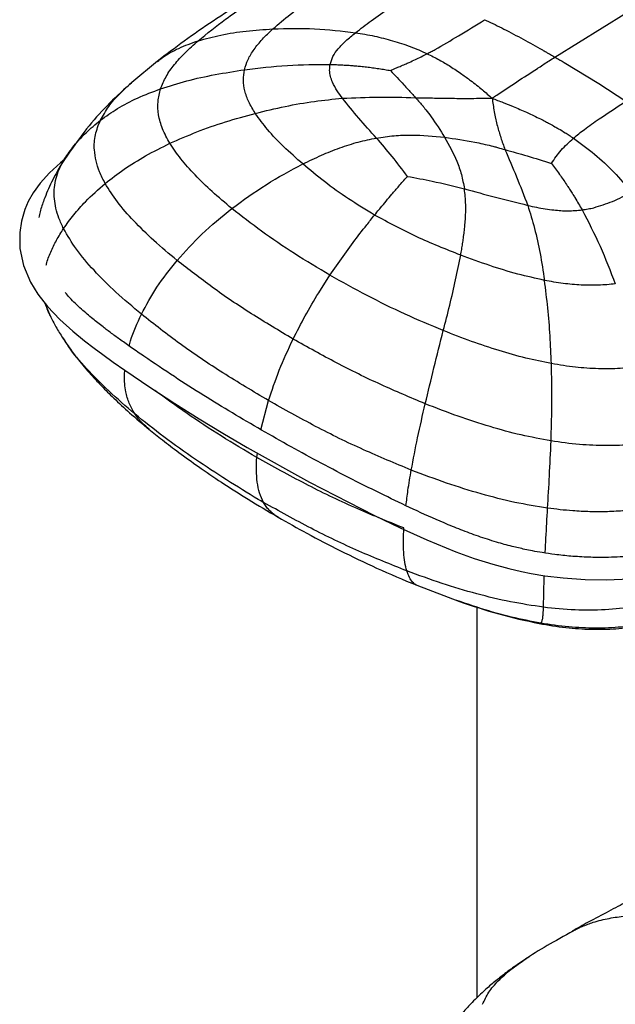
# Paper-space layout '_Isometric' of a CAD drawing. Header units: millimetres. Extents: x -373 to 687, y -154 to 896.
# Tile 2 of 15: x -373 to -239, y 361 to 581. Entities that reach past the tile are written whole.
import ezdxf

# ---------------------------------------------------------------- set-up
doc = ezdxf.new("R2010")
doc.units = ezdxf.units.MM

psp = doc.layouts.new('_Isometric')

# ---------------------------------------------------------------- linework, layer by layer
at = {"color": 7, "linetype": 'Continuous', "lineweight": 25}
for p, q in [((-252.66, 572.93), (-236.82, 582.78)), ((-341.69, 572.03), (-347.45, 567.28)), ((-250.6, 571.73), (-242.83, 567.04)), ((-347.55, 567.16), (-347.41, 567.29)), ((-242.83, 567.04), (-236.79, 563.06)), ((-361.28, 551.87), (-363.26, 548.88)), ((-362.49, 550.14), (-361.48, 551.47)), ((-303.06, 524.11), (-297.84, 531.45)), ((-305.58, 520.19), (-303.06, 524.11)), ((-366.99, 517.98), (-365.65, 514.86)), ((-365.59, 514.89), (-365.67, 515.04)), ((-318.51, 489.5), (-316.82, 496.04)), ((-319.45, 483.32), (-319.32, 484.25)), ((-283.62, 454.67), (-274.06, 451.05)), ((-273.89, 451.03), (-274.68, 451.3)), ((-270.17, 449.82), (-270.17, 362.28)), ((-256.25, 446.25), (-255.85, 446.19))]:
    psp.add_line(p, q, dxfattribs=at)
at = {"color": 7, "linetype": 'Continuous', "lineweight": 25, "flags": 128}
psp.add_lwpolyline([(-362.48, 550.06), (-363.42, 549.29), (-365.85, 547.05), (-367.95, 544.73), (-369.54, 542.55), (-370.65, 540.59), (-371.42, 538.82), (-372.18, 536.24), (-372.56, 533.67), (-372.49, 530.06), (-371.69, 526.31), (-370.1, 522.54), (-368.48, 519.89), (-366.3, 517.09), (-363.54, 514.18), (-360.65, 511.55), (-358.05, 509.42), (-355.89, 507.76), (-353.94, 506.32), (-351.64, 504.67), (-348.98, 502.81), (-343.39, 499.02), (-337.8, 495.37), (-332.38, 491.96), (-327.04, 488.71), (-321.61, 485.52), (-307.67, 477.77), (-293.07, 470.32), (-287.35, 467.57), (-281.34, 464.84), (-274.84, 462.17), (-270.73, 460.69), (-266.56, 459.38), (-263.01, 458.42), (-260.19, 457.78), (-257.97, 457.33), (-254.9, 456.83), (-250.83, 456.33), (-245.93, 455.99), (-241.2, 455.92), (-235.81, 456.15)], dxfattribs=at)
at = {"color": 7, "linetype": 'Continuous', "lineweight": 25}
for points, knots in [([(-315.84, 579.26), (-314.57, 580.36), (-311.9, 582.65), (-307.29, 586), (-303.95, 588.24), (-302.22, 589.4)], [0, 0, 0, 0, 0.305451, 0.640589, 1, 1, 1, 1]), ([(-332.58, 576.6), (-330.57, 578.22), (-327.15, 580.99), (-321.83, 584.68), (-318.63, 586.79), (-317.02, 587.84)], [0, 0, 0, 0, 0.415057, 0.707388, 1, 1, 1, 1]), ([(-297.35, 578.41), (-296.19, 579.31), (-293.71, 581.23), (-289.54, 584.11), (-286.54, 586.09), (-284.96, 587.12)], [0, 0, 0, 0, 0.295487, 0.630969, 1, 1, 1, 1]), ([(-322.47, 585.41), (-324.72, 583.96), (-329.19, 581.08), (-335.66, 576.62), (-339.76, 573.5), (-341.78, 571.97)], [0, 0, 0, 0, 0.341457, 0.676095, 1, 1, 1, 1]), ([(-279.52, 574.65), (-277.76, 575.66), (-273.95, 577.85), (-270.36, 580.11), (-268.43, 581.32)], [0, 0, 0, 0, 0.461623, 1, 1, 1, 1]), ([(-268.43, 581.32), (-268.31, 581.27), (-266.86, 580.6), (-263.98, 579.18), (-259.79, 576.96), (-256.66, 575.21), (-254.95, 574.24), (-254.69, 574.09)], [0, 0, 0, 0, 0.025474, 0.313905, 0.627933, 0.94216, 1, 1, 1, 1]), ([(-332.58, 576.6), (-330.9, 577.06), (-327.44, 578), (-321.79, 578.85), (-317.85, 579.12), (-315.84, 579.26)], [0, 0, 0, 0, 0.314978, 0.650205, 1, 1, 1, 1]), ([(-322.21, 570.11), (-321.98, 570.88), (-321.51, 572.44), (-320.09, 574.72), (-318.21, 577.02), (-316.65, 578.5), (-315.84, 579.26)], [0, 0, 0, 0, 0.23238, 0.472189, 0.72613, 1, 1, 1, 1]), ([(-315.84, 579.26), (-312.72, 579.35), (-306.54, 579.51), (-300.4, 578.77), (-297.35, 578.41)], [0, 0, 0, 0, 0.503918, 1, 1, 1, 1]), ([(-303.02, 571.31), (-302.85, 571.9), (-302.5, 573.12), (-301.21, 574.88), (-299.48, 576.65), (-298.09, 577.8), (-297.35, 578.41)], [0, 0, 0, 0, 0.226077, 0.460399, 0.715445, 1, 1, 1, 1]), ([(-297.35, 578.41), (-295.93, 578.17), (-293.12, 577.7), (-289.01, 576.66), (-285.04, 575.37), (-282.54, 574.27), (-281.3, 573.71)], [0, 0, 0, 0, 0.25315, 0.500143, 0.750983, 1, 1, 1, 1]), ([(-341.7, 571.94), (-341.32, 572.25), (-339.9, 573.43), (-336.88, 575.05), (-334.06, 576.07), (-332.58, 576.6)], [0, 0, 0, 0, 0.1467525, 0.5544535, 1, 1, 1, 1]), ([(-340.99, 565.84), (-340.62, 566.77), (-339.86, 568.64), (-337.93, 571.33), (-335.51, 574), (-333.58, 575.71), (-332.58, 576.6)], [0, 0, 0, 0, 0.237461, 0.480161, 0.733024, 1, 1, 1, 1]), ([(-289.5, 569.95), (-289.14, 570.11), (-288.43, 570.43), (-287.33, 570.89), (-286.3, 571.33), (-285.15, 571.83), (-283.94, 572.39), (-282.59, 573.03), (-281.74, 573.48), (-281.3, 573.71)], [0, 0, 0, 0, 0.128691, 0.249534, 0.381401, 0.493874, 0.664774, 0.826964, 1, 1, 1, 1]), ([(-281.3, 573.71), (-281, 573.87), (-280.4, 574.17), (-279.81, 574.49), (-279.52, 574.65)], [0, 0, 0, 0, 0.499744, 1, 1, 1, 1]), ([(-281.3, 573.71), (-280.38, 573.26), (-278.59, 572.37), (-276.01, 570.82), (-273.68, 569.27), (-271.29, 567.53), (-269.03, 565.72), (-267.47, 564.36), (-266.75, 563.73)], [0, 0, 0, 0, 0.168994, 0.331099, 0.504804, 0.64255, 0.83433, 1, 1, 1, 1]), ([(-254.69, 574.09), (-254.51, 573.99), (-254.17, 573.79), (-253.49, 573.41), (-253, 573.13), (-252.66, 572.93)], [0, 0, 0, 0, 0.2710011, 0.4999158, 1, 1, 1, 1]), ([(-322.21, 570.11), (-319.01, 570.5), (-312.61, 571.28), (-306.21, 571.3), (-303.02, 571.31)], [0, 0, 0, 0, 0.500322, 1, 1, 1, 1]), ([(-300.29, 563.72), (-300.68, 564.26), (-301.53, 565.44), (-302.43, 567.08), (-302.97, 568.64), (-303.2, 569.97), (-303.08, 570.87), (-303.02, 571.31)], [0, 0, 0, 0, 0.229443, 0.49586, 0.663443, 0.834129, 1, 1, 1, 1]), ([(-303.02, 571.31), (-302.64, 571.3), (-301.88, 571.27), (-300.75, 571.22), (-299.71, 571.16), (-298.69, 571.1), (-297.63, 571.02), (-296.79, 570.94), (-295.85, 570.85), (-294.88, 570.74), (-293.5, 570.57), (-292.13, 570.37), (-290.79, 570.16), (-289.92, 570.02), (-289.5, 569.95)], [0, 0, 0, 0, 0.0834999, 0.1668148, 0.250239, 0.3135578, 0.3935669, 0.4839089, 0.5017505, 0.6014075, 0.7006657, 0.8071501, 0.9081317, 1, 1, 1, 1]), ([(-256.6, 570.41), (-256.5, 570.48), (-255.62, 571.05), (-254.3, 571.89), (-253.09, 572.66), (-252.66, 572.93)], [0, 0, 0, 0, 0.078559, 0.671748, 1, 1, 1, 1]), ([(-252.66, 572.93), (-252.32, 572.73), (-251.95, 572.52), (-251.26, 572.12), (-250.92, 571.92), (-250.6, 571.73)], [0, 0, 0, 0, 0.500076, 0.535397, 1, 1, 1, 1]), ([(-340.99, 565.84), (-339.05, 566.46), (-335.06, 567.72), (-328.76, 569.1), (-324.41, 569.77), (-322.21, 570.11)], [0, 0, 0, 0, 0.3195237, 0.6554904, 1, 1, 1, 1]), ([(-319.79, 560.35), (-320.31, 561.2), (-321.3, 562.84), (-322.19, 565.34), (-322.58, 567.76), (-322.33, 569.34), (-322.21, 570.11)], [0, 0, 0, 0, 0.27439, 0.528032, 0.767529, 1, 1, 1, 1]), ([(-289.5, 569.95), (-289.49, 569.94), (-289.04, 569.4), (-288.03, 568.37), (-286.71, 566.95), (-285.88, 566.04), (-285.55, 565.68)], [0, 0, 0, 0, 0.008921, 0.381786, 0.755248, 1, 1, 1, 1]), ([(-265.72, 564.43), (-264.21, 565.44), (-261.17, 567.47), (-258.13, 569.43), (-256.6, 570.41)], [0, 0, 0, 0, 0.497489, 1, 1, 1, 1]), ([(-347.45, 567.28), (-349.11, 565.77), (-352.45, 562.73), (-357.16, 557.6), (-359.9, 553.79), (-361.28, 551.87)], [0, 0, 0, 0, 0.325745, 0.658887, 1, 1, 1, 1]), ([(-354.48, 558.8), (-353.9, 559.84), (-352.74, 561.91), (-350.31, 564.68), (-348.42, 566.38), (-347.55, 567.16)], [0, 0, 0, 0, 0.34812, 0.701047, 1, 1, 1, 1]), ([(-354.48, 558.8), (-353.23, 559.7), (-350.62, 561.55), (-346.1, 563.91), (-342.74, 565.18), (-340.99, 565.84)], [0, 0, 0, 0, 0.307326, 0.639228, 1, 1, 1, 1]), ([(-338.91, 553.64), (-339.51, 554.72), (-340.67, 556.81), (-341.54, 559.96), (-341.73, 562.98), (-341.23, 564.9), (-340.99, 565.84)], [0, 0, 0, 0, 0.275779, 0.529386, 0.768363, 1, 1, 1, 1]), ([(-285.55, 565.68), (-285.28, 565.38), (-284.73, 564.78), (-284.18, 564.17), (-283.91, 563.86)], [0, 0, 0, 0, 0.495152, 1, 1, 1, 1]), ([(-266.75, 563.73), (-266.56, 563.85), (-266.22, 564.09), (-265.88, 564.32), (-265.72, 564.43)], [0, 0, 0, 0, 0.525692, 1, 1, 1, 1]), ([(-319.79, 560.35), (-317.56, 560.89), (-313.16, 561.96), (-306.64, 563.1), (-302.37, 563.52), (-300.29, 563.72)], [0, 0, 0, 0, 0.345424, 0.681318, 1, 1, 1, 1]), ([(-300.29, 563.72), (-297.58, 563.84), (-292.16, 564.09), (-286.65, 563.94), (-283.91, 563.86)], [0, 0, 0, 0, 0.50113, 1, 1, 1, 1]), ([(-292.66, 554.83), (-294, 556.32), (-296.67, 559.29), (-299.09, 562.25), (-300.29, 563.72)], [0, 0, 0, 0, 0.500554, 1, 1, 1, 1]), ([(-283.91, 563.86), (-283.6, 563.52), (-283.02, 562.89), (-282.46, 562.23), (-282.19, 561.9), (-282.11, 561.8), (-281.91, 561.55), (-281.31, 560.81), (-279.7, 558.69), (-278.36, 556.56), (-277.38, 555)], [0, 0, 0, 0, 0.124775, 0.23397, 0.237291, 0.242458, 0.269598, 0.323197, 0.50488, 1, 1, 1, 1]), ([(-283.91, 563.86), (-282.65, 563.83), (-280.12, 563.79), (-277.54, 563.74), (-276.25, 563.72)], [0, 0, 0, 0, 0.499058, 1, 1, 1, 1]), ([(-276.25, 563.72), (-275.55, 563.72), (-274.74, 563.71), (-273.71, 563.71), (-272.79, 563.71), (-270.44, 563.71), (-268.3, 563.72), (-266.75, 563.73)], [0, 0, 0, 0, 0.221965, 0.258686, 0.32743, 0.512723, 1, 1, 1, 1]), ([(-266.75, 563.73), (-266.6, 562.73), (-266.38, 561.23), (-266.06, 559.61), (-265.82, 558.53), (-265.68, 557.97), (-265.56, 557.49)], [0, 0, 0, 0, 0.4867616, 0.7344483, 0.7744377, 1, 1, 1, 1]), ([(-266.75, 563.73), (-265.92, 563.42), (-264.33, 562.82), (-261.75, 561.78), (-259.44, 560.79), (-257.41, 559.84), (-256.01, 559.15), (-254.84, 558.55), (-253.76, 557.98), (-252.8, 557.44), (-251.64, 556.78), (-250.59, 556.14), (-249.46, 555.43), (-248.84, 555.01), (-248.51, 554.78)], [0, 0, 0, 0, 0.126972, 0.246045, 0.405423, 0.495175, 0.575326, 0.636128, 0.688918, 0.756256, 0.800345, 0.887221, 0.939851, 1, 1, 1, 1]), ([(-248.51, 554.78), (-247.71, 555.45), (-245.9, 556.96), (-241.96, 559.71), (-238.81, 561.75), (-236.79, 563.06)], [0, 0, 0, 0, 0.223763, 0.504277, 1, 1, 1, 1]), ([(-338.91, 553.64), (-336.92, 554.51), (-332.85, 556.3), (-326.44, 558.52), (-322.02, 559.74), (-319.79, 560.35)], [0, 0, 0, 0, 0.322801, 0.658469, 1, 1, 1, 1]), ([(-309.15, 549.01), (-310.6, 550.3), (-313.41, 552.8), (-317.05, 556.57), (-318.91, 559.13), (-319.79, 560.35)], [0, 0, 0, 0, 0.360231, 0.695672, 1, 1, 1, 1]), ([(-362.49, 550.14), (-361.8, 551.14), (-360.36, 553.23), (-357.7, 556.15), (-355.58, 557.9), (-354.48, 558.8)], [0, 0, 0, 0, 0.3121758, 0.6447197, 1, 1, 1, 1]), ([(-353.41, 544.65), (-353.85, 545.51), (-354.72, 547.19), (-355.51, 549.71), (-355.94, 552.5), (-355.77, 555.57), (-354.91, 557.74), (-354.48, 558.8)], [0, 0, 0, 0, 0.185204, 0.359974, 0.526723, 0.766543, 1, 1, 1, 1]), ([(-265.56, 557.49), (-265.32, 556.63), (-264.83, 554.91), (-264.19, 553.13), (-263.87, 552.23)], [0, 0, 0, 0, 0.498624, 1, 1, 1, 1]), ([(-353.41, 544.65), (-352.02, 545.73), (-349.15, 547.96), (-344.29, 550.97), (-340.74, 552.73), (-338.91, 553.64)], [0, 0, 0, 0, 0.311529, 0.644027, 1, 1, 1, 1]), ([(-325.04, 539.05), (-326.54, 540.3), (-329.44, 542.73), (-333.25, 546.45), (-336.5, 550.04), (-338.13, 552.47), (-338.91, 553.64)], [0, 0, 0, 0, 0.275845, 0.535967, 0.777936, 1, 1, 1, 1]), ([(-309.15, 549.01), (-307.77, 549.68), (-305.04, 551), (-300.88, 552.65), (-296.76, 554), (-294.01, 554.56), (-292.66, 554.83)], [0, 0, 0, 0, 0.26013, 0.51374, 0.760255, 1, 1, 1, 1]), ([(-292.66, 554.83), (-291.34, 555.03), (-288.72, 555.42), (-283.59, 555.59), (-279.86, 555.24), (-277.38, 555)], [0, 0, 0, 0, 0.254956, 0.506447, 1, 1, 1, 1]), ([(-285.7, 546.24), (-286.83, 547.74), (-289.08, 550.72), (-291.47, 553.47), (-292.66, 554.83)], [0, 0, 0, 0, 0.504011, 1, 1, 1, 1]), ([(-277.38, 555), (-275.12, 554.67), (-271.61, 554.17), (-268.14, 553.37), (-266.73, 553.02), (-266.25, 552.9), (-265.24, 552.63), (-264.41, 552.39), (-263.87, 552.23)], [0, 0, 0, 0, 0.494408, 0.765031, 0.773307, 0.810376, 0.875232, 1, 1, 1, 1]), ([(-277.38, 555), (-276.41, 553.25), (-274.95, 550.6), (-273.55, 546.66), (-273.16, 544.53), (-272.96, 543.46)], [0, 0, 0, 0, 0.49345, 0.744996, 1, 1, 1, 1]), ([(-253.45, 549.14), (-252.76, 550.16), (-251.37, 552.22), (-249.47, 553.92), (-248.51, 554.78)], [0, 0, 0, 0, 0.493948, 1, 1, 1, 1]), ([(-248.51, 554.78), (-246.91, 553.62), (-243.71, 551.29), (-239.4, 547.22), (-236.8, 544.21), (-235.5, 542.7)], [0, 0, 0, 0, 0.332368, 0.663932, 1, 1, 1, 1]), ([(-263.87, 552.24), (-263.01, 550.24), (-261.28, 546.24), (-259.6, 541.91), (-258.76, 539.75)], [0, 0, 0, 0, 0.498894, 1, 1, 1, 1]), ([(-263.87, 552.23), (-262.21, 551.78), (-258.76, 550.82), (-255.27, 549.71), (-253.45, 549.14)], [0, 0, 0, 0, 0.479014, 1, 1, 1, 1]), ([(-363.19, 549), (-363.96, 547.66), (-365.46, 545.07), (-366.98, 541.47), (-367.89, 538.79), (-368.2, 537.46), (-368.3, 537.01)], [0, 0, 0, 0, 0.351534, 0.684291, 0.895842, 1, 1, 1, 1]), ([(-362.73, 534.53), (-363.1, 535.31), (-363.81, 536.83), (-364.48, 539.06), (-364.83, 541.2), (-364.85, 543.27), (-364.57, 545.31), (-363.96, 547.31), (-363.23, 548.91), (-362.67, 549.84), (-362.49, 550.14)], [0, 0, 0, 0, 0.146719, 0.288048, 0.41798, 0.547925, 0.677876, 0.807825, 0.937762, 1, 1, 1, 1]), ([(-325.04, 539.05), (-322.52, 540.88), (-317.46, 544.57), (-311.93, 547.53), (-309.15, 549.01)], [0, 0, 0, 0, 0.498049, 1, 1, 1, 1]), ([(-293.05, 537.58), (-295.03, 538.77), (-298.96, 541.14), (-304.3, 544.99), (-307.55, 547.68), (-309.15, 549.01)], [0, 0, 0, 0, 0.339849, 0.674845, 1, 1, 1, 1]), ([(-253.45, 549.14), (-252.85, 548.33), (-251.71, 546.8), (-250.54, 545.11), (-249.93, 544.19), (-249.74, 543.9), (-249.42, 543.42), (-249.06, 542.87), (-248.76, 542.39), (-248.64, 542.19), (-248.6, 542.13), (-248.59, 542.12), (-248.58, 542.09), (-248.56, 542.06), (-248.54, 542.03), (-248.53, 542.01), (-248.53, 542.01), (-248.52, 541.99), (-248.49, 541.95), (-248.38, 541.77), (-247.73, 540.71), (-247.12, 539.66), (-246.59, 538.74)], [0, 0, 0, 0, 0.249096, 0.470928, 0.49546, 0.515518, 0.552964, 0.634456, 0.672429, 0.687445, 0.689517, 0.690049, 0.691227, 0.695424, 0.699695, 0.699983, 0.700102, 0.700492, 0.704621, 0.712877, 0.749763, 1, 1, 1, 1]), ([(-362.73, 534.53), (-361.99, 535.58), (-360.49, 537.68), (-357.43, 541.12), (-354.92, 543.32), (-353.41, 544.65)], [0, 0, 0, 0, 0.284533, 0.569029, 1, 1, 1, 1]), ([(-337.31, 527.42), (-339.08, 528.89), (-342.51, 531.76), (-346.98, 536.15), (-350.74, 540.39), (-352.54, 543.27), (-353.41, 544.65)], [0, 0, 0, 0, 0.276626, 0.536759, 0.778237, 1, 1, 1, 1]), ([(-290.47, 540.72), (-290.04, 541.23), (-289.1, 542.35), (-287.55, 544.15), (-286.41, 545.45), (-285.78, 546.15), (-285.73, 546.2), (-285.71, 546.23), (-285.7, 546.24)], [0, 0, 0, 0, 0.271396, 0.601335, 0.971678, 0.985839, 0.99292, 1, 1, 1, 1]), ([(-285.7, 546.24), (-283.84, 545.9), (-279.57, 545.12), (-275.35, 544.06), (-272.96, 543.46)], [0, 0, 0, 0, 0.434276, 1, 1, 1, 1]), ([(-273.78, 528.59), (-273.71, 529.02), (-273.55, 529.89), (-273.35, 531.16), (-273.15, 532.49), (-273, 533.71), (-272.86, 534.95), (-272.74, 536.4), (-272.65, 538.08), (-272.65, 539.94), (-272.73, 541.71), (-272.88, 542.87), (-272.96, 543.45)], [0, 0, 0, 0, 0.0839697, 0.1673426, 0.2500803, 0.3440313, 0.4095504, 0.4959673, 0.6334711, 0.750485, 0.8761084, 1, 1, 1, 1]), ([(-272.96, 543.45), (-270.66, 542.83), (-266, 541.58), (-261.19, 540.36), (-258.76, 539.75)], [0, 0, 0, 0, 0.494284, 1, 1, 1, 1]), ([(-243.95, 539.23), (-242.54, 539.67), (-239.5, 540.62), (-236.89, 541.97), (-235.5, 542.7)], [0, 0, 0, 0, 0.4632424, 1, 1, 1, 1]), ([(-293.05, 537.58), (-292.72, 537.99), (-292.29, 538.53), (-291.43, 539.58), (-290.89, 540.21), (-290.47, 540.72)], [0, 0, 0, 0, 0.386208, 0.511947, 1, 1, 1, 1]), ([(-337.31, 527.42), (-335.5, 529.43), (-331.76, 533.61), (-327.33, 537.19), (-325.04, 539.05)], [0, 0, 0, 0, 0.482969, 1, 1, 1, 1]), ([(-303.06, 524.11), (-305.73, 525.7), (-311.02, 528.86), (-318.38, 533.84), (-322.85, 537.33), (-325.04, 539.05)], [0, 0, 0, 0, 0.341976, 0.677465, 1, 1, 1, 1]), ([(-258.76, 539.75), (-258.1, 539.6), (-256.81, 539.31), (-254.86, 538.96), (-252.54, 538.65), (-249.77, 538.45), (-247.64, 538.64), (-246.59, 538.74)], [0, 0, 0, 0, 0.171622, 0.3355586, 0.4942714, 0.750392, 1, 1, 1, 1]), ([(-258.76, 539.74), (-258.23, 538.04), (-257.15, 534.53), (-255.94, 528.92), (-255.32, 524.96), (-255.01, 522.96)], [0, 0, 0, 0, 0.318677, 0.654574, 1, 1, 1, 1]), ([(-246.59, 538.74), (-246.14, 538.8), (-245.25, 538.92), (-244.38, 539.13), (-243.95, 539.23)], [0, 0, 0, 0, 0.499998, 1, 1, 1, 1]), ([(-246.59, 538.74), (-245.21, 536.07), (-242.46, 530.77), (-240.25, 525.01), (-239.15, 522.16)], [0, 0, 0, 0, 0.504639, 1, 1, 1, 1]), ([(-297.84, 531.45), (-296.84, 532.76), (-295.27, 534.83), (-293.65, 536.84), (-293.05, 537.58)], [0, 0, 0, 0, 0.632037, 1, 1, 1, 1]), ([(-273.78, 528.59), (-277.11, 529.91), (-283.89, 532.6), (-289.97, 535.9), (-293.05, 537.58)], [0, 0, 0, 0, 0.491762, 1, 1, 1, 1]), ([(-366.6, 526.35), (-366.58, 526.43), (-366.38, 527.43), (-365.63, 529.31), (-364.37, 531.97), (-363.28, 533.67), (-362.73, 534.53)], [0, 0, 0, 0, 0.027393, 0.346539, 0.66999, 1, 1, 1, 1]), ([(-345.29, 515.37), (-347.23, 517.01), (-351, 520.18), (-355.88, 525.06), (-359.96, 529.79), (-361.83, 533), (-362.73, 534.53)], [0, 0, 0, 0, 0.276493, 0.536285, 0.777563, 1, 1, 1, 1]), ([(-345.29, 515.37), (-344.2, 517.41), (-341.95, 521.6), (-338.89, 525.44), (-337.31, 527.42)], [0, 0, 0, 0, 0.486006, 1, 1, 1, 1]), ([(-311.31, 509.81), (-314.46, 511.68), (-320.69, 515.39), (-329.41, 521.26), (-334.71, 525.39), (-337.31, 527.42)], [0, 0, 0, 0, 0.342405, 0.678055, 1, 1, 1, 1]), ([(-277.67, 511.7), (-277.19, 513.61), (-276.21, 517.45), (-274.87, 523.08), (-274.14, 526.76), (-273.78, 528.59)], [0, 0, 0, 0, 0.330439, 0.666135, 1, 1, 1, 1]), ([(-255.01, 522.96), (-257.02, 523.4), (-261.24, 524.35), (-267.48, 526.28), (-271.63, 527.81), (-273.78, 528.59)], [0, 0, 0, 0, 0.304322, 0.639776, 1, 1, 1, 1]), ([(-277.67, 511.7), (-280.55, 512.91), (-286.41, 515.38), (-294.87, 519.53), (-300.31, 522.57), (-303.06, 524.11)], [0, 0, 0, 0, 0.322537, 0.658026, 1, 1, 1, 1]), ([(-253.46, 504.31), (-253.55, 506.39), (-253.72, 510.63), (-254.23, 516.84), (-254.75, 520.9), (-255.01, 522.96)], [0, 0, 0, 0, 0.322802, 0.65847, 1, 1, 1, 1]), ([(-239.15, 522.16), (-240.4, 522.04), (-242.95, 521.8), (-246.87, 521.86), (-250.94, 522.22), (-253.62, 522.7), (-255.01, 522.96)], [0, 0, 0, 0, 0.23247, 0.471968, 0.72561, 1, 1, 1, 1]), ([(91.04, 522.2), (91.01, 522.18), (90.68, 521.9), (90.19, 521.52), (89.53, 521.02), (88.81, 520.49), (87.76, 519.75), (86.42, 518.88), (84.65, 517.81), (82.61, 516.68), (80.14, 515.42), (77.28, 514.07), (73.68, 512.5), (69.18, 510.67), (64.31, 508.77), (59.84, 507.09), (56.02, 505.68), (52.77, 504.5), (49.66, 503.37), (46.56, 502.26), (43.98, 501.34), (41.92, 500.6), (40.39, 500.05), (38.57, 499.4), (36.21, 498.56), (33.42, 497.57), (30.56, 496.55), (27.81, 495.56), (23.88, 494.16), (18.96, 492.4), (13.2, 490.34), (7.93, 488.46), (2.88, 486.67), (-3.73, 484.32), (-11.89, 481.43), (-21.31, 478.07), (-30.5, 474.71), (-39.66, 471.25), (-49.14, 467.52), (-59.05, 463.51), (-69.5, 459.17), (-80.57, 454.51), (-89.87, 450.54), (-97.23, 447.36), (-102.49, 445.07), (-107.62, 442.83), (-112.42, 440.72), (-116.69, 438.83), (-120.7, 437.05), (-124.87, 435.2), (-129.42, 433.17), (-134.28, 431.01), (-139.4, 428.73), (-144.86, 426.3), (-150.53, 423.79), (-156.04, 421.37), (-161.14, 419.12), (-165.67, 417.11), (-169.95, 415.21), (-174.36, 413.24), (-179.22, 411.05), (-185.31, 408.29), (-192.7, 404.92), (-201.42, 400.88), (-207.81, 397.87), (-211.86, 395.94), (-213.2, 395.3), (-214.42, 394.72), (-215.63, 394.14), (-216.85, 393.56), (-218.07, 392.97), (-221.14, 391.49), (-224.36, 389.91), (-227.9, 388.16), (-230.25, 386.99), (-233.2, 385.51), (-236.75, 383.7), (-240.83, 381.58), (-244.94, 379.4), (-247.63, 377.9), (-248.84, 377.23)], [0, 0, 0, 0, 0.000414, 0.004499, 0.006678, 0.009185, 0.014479, 0.021464, 0.02851, 0.039642, 0.049498, 0.059794, 0.074543, 0.090727, 0.107982, 0.123969, 0.135288, 0.145235, 0.154929, 0.164731, 0.174597, 0.179453, 0.184308, 0.189157, 0.196923, 0.206153, 0.21504, 0.223594, 0.231825, 0.251721, 0.269662, 0.285798, 0.301256, 0.316624, 0.346596, 0.374903, 0.399294, 0.425295, 0.452325, 0.479988, 0.510449, 0.542162, 0.574527, 0.589445, 0.604111, 0.618524, 0.632121, 0.643818, 0.653752, 0.665028, 0.677782, 0.690834, 0.704823, 0.719927, 0.735811, 0.751563, 0.765217, 0.777373, 0.788159, 0.799531, 0.812299, 0.826532, 0.847365, 0.870569, 0.895425, 0.899459, 0.902567, 0.90569, 0.908825, 0.911971, 0.915129, 0.918302, 0.936015, 0.940762, 0.947074, 0.955206, 0.965074, 0.976554, 0.989469, 1, 1, 1, 1]), ([(-184.94, 481.41), (-186.92, 480.29), (-190.6, 478.2), (-195.99, 475.37), (-200.82, 472.94), (-205.19, 470.8), (-209.39, 468.79), (-213.42, 466.95), (-217.35, 465.35), (-220.92, 464.09), (-224.3, 463.09), (-227.79, 462.25), (-231.73, 461.57), (-236.31, 461.08), (-240.86, 460.88), (-245.21, 460.94), (-249.01, 461.16), (-252.47, 461.52), (-255.32, 461.94), (-257.56, 462.34), (-259.8, 462.8), (-262.51, 463.43), (-266, 464.39), (-269.84, 465.64), (-273.75, 467.08), (-278.65, 469.08), (-284.37, 471.67), (-293.59, 476.1), (-305.06, 481.94), (-316.27, 488.16), (-324.96, 493.27), (-331.47, 497.25), (-338.08, 501.47), (-343.43, 505.05), (-347.4, 507.8), (-349.82, 509.51), (-351.96, 511.06), (-354.06, 512.64), (-356.33, 514.43), (-358.85, 516.59), (-360.94, 518.55), (-362.01, 519.82), (-362.34, 520.21)], [0, 0, 0, 0, 0.0358265, 0.0668051, 0.0942639, 0.1189086, 0.1410415, 0.1648472, 0.1853812, 0.203452, 0.2190924, 0.2346055, 0.2522423, 0.2722106, 0.2946852, 0.3110373, 0.3283164, 0.3438391, 0.3564846, 0.3663102, 0.37412, 0.3872338, 0.4040932, 0.42415, 0.4443099, 0.4641297, 0.501883, 0.5384356, 0.619333, 0.6994782, 0.7395338, 0.7797712, 0.8221116, 0.8670257, 0.8857675, 0.9023241, 0.9166744, 0.9303202, 0.9472406, 0.9671834, 0.9899698, 1, 1, 1, 1]), ([(-311.31, 509.81), (-310.44, 511.54), (-308.66, 515.07), (-306.62, 518.46), (-305.58, 520.19)], [0, 0, 0, 0, 0.491334, 1, 1, 1, 1]), ([(-365.67, 515.04), (-365.81, 515.3), (-366.21, 516.03), (-366.49, 516.88), (-366.63, 517.46), (-366.65, 517.53)], [0, 0, 0, 0, 0.323908, 0.913504, 1, 1, 1, 1]), ([(-365.75, 515.06), (-365.32, 514.21), (-364.46, 512.49), (-363.43, 510.86), (-362.91, 510.03)], [0, 0, 0, 0, 0.492987, 1, 1, 1, 1]), ([(-348.06, 508.27), (-347.95, 508.65), (-347.29, 511.04), (-346.21, 513.39), (-345.29, 515.37)], [0, 0, 0, 0, 0.158689, 1, 1, 1, 1]), ([(-316.82, 496.04), (-320.25, 498.08), (-327.03, 502.12), (-336.61, 508.57), (-342.44, 513.14), (-345.29, 515.37)], [0, 0, 0, 0, 0.342549, 0.678295, 1, 1, 1, 1]), ([(-281.72, 495.32), (-281.07, 498.01), (-279.74, 503.58), (-278.37, 508.93), (-277.67, 511.7)], [0, 0, 0, 0, 0.48296, 1, 1, 1, 1]), ([(-253.46, 504.31), (-255.38, 504.7), (-259.39, 505.52), (-265.33, 507.24), (-271.51, 509.29), (-275.58, 510.88), (-277.67, 511.7)], [0, 0, 0, 0, 0.2220668, 0.4640344, 0.7241543, 1, 1, 1, 1]), ([(-362.95, 510.09), (-362.29, 509.11), (-361.08, 507.3), (-359.28, 505), (-357.72, 503.12), (-356.12, 501.31), (-354.05, 499.1), (-351.3, 496.37), (-347.75, 493.09), (-345.03, 490.82), (-343.54, 489.57)], [0, 0, 0, 0, 0.116941, 0.215761, 0.295553, 0.375984, 0.484844, 0.623997, 0.795212, 1, 1, 1, 1]), ([(-346.77, 493.06), (-348.75, 494.76), (-352.59, 498.04), (-357.54, 503.1), (-361.04, 507.09), (-362.44, 509.45), (-362.83, 510.1)], [0, 0, 0, 0, 0.317911, 0.6167, 0.894229, 1, 1, 1, 1]), ([(-316.82, 496.04), (-316.07, 498.31), (-314.52, 502.93), (-312.4, 507.49), (-311.31, 509.81)], [0, 0, 0, 0, 0.490628, 1, 1, 1, 1]), ([(-281.72, 495.32), (-285.06, 496.73), (-291.88, 499.6), (-301.72, 504.44), (-308.09, 508.01), (-311.31, 509.81)], [0, 0, 0, 0, 0.321943, 0.657593, 1, 1, 1, 1]), ([(-346.78, 493.06), (-347.22, 493.84), (-348.11, 495.38), (-348.76, 497.71), (-349.05, 499.81), (-349.12, 501.43), (-349.05, 502.45), (-349.02, 502.84)], [0, 0, 0, 0, 0.271862, 0.538792, 0.715235, 0.891203, 1, 1, 1, 1]), ([(-253.54, 487), (-253.49, 488.84), (-253.37, 492.67), (-253.33, 498.46), (-253.42, 502.31), (-253.46, 504.31)], [0, 0, 0, 0, 0.311526, 0.644025, 1, 1, 1, 1]), ([(-233.35, 503.7), (-234.92, 503.52), (-238.1, 503.15), (-243.06, 503.11), (-248.25, 503.45), (-251.68, 504.01), (-253.46, 504.31)], [0, 0, 0, 0, 0.231651, 0.470619, 0.724212, 1, 1, 1, 1]), ([(-319.45, 483.32), (-322.12, 484.9), (-327.42, 488.04), (-335.07, 493.05), (-339.91, 496.57), (-342.29, 498.3)], [0, 0, 0, 0, 0.338707, 0.673803, 1, 1, 1, 1]), ([(-284.85, 480.48), (-288.45, 481.97), (-295.8, 485.01), (-306.41, 490.22), (-313.33, 494.08), (-316.82, 496.04)], [0, 0, 0, 0, 0.321705, 0.657449, 1, 1, 1, 1]), ([(-284.85, 480.48), (-284.39, 482.88), (-283.45, 487.83), (-282.31, 492.78), (-281.72, 495.32)], [0, 0, 0, 0, 0.486005, 1, 1, 1, 1]), ([(-253.54, 487), (-255.79, 487.42), (-260.49, 488.3), (-267.4, 490.21), (-274.57, 492.54), (-279.29, 494.38), (-281.72, 495.32)], [0, 0, 0, 0, 0.221761, 0.463239, 0.723373, 1, 1, 1, 1]), ([(-333.19, 482.84), (-335.58, 484.51), (-340.26, 487.79), (-344.63, 491.33), (-346.78, 493.06)], [0, 0, 0, 0, 0.509058, 1, 1, 1, 1]), ([(-343.57, 489.65), (-344.08, 490.07), (-345.33, 491.08), (-346.24, 492.33), (-346.77, 493.06)], [0, 0, 0, 0, 0.415259, 1, 1, 1, 1]), ([(-343.61, 489.63), (-342.61, 488.83), (-340.42, 487.06), (-336.73, 484.26), (-332.31, 481.08), (-327.14, 477.57), (-321.2, 473.77), (-316.92, 471.25), (-314.68, 469.93)], [0, 0, 0, 0, 0.1103118, 0.2428096, 0.3981021, 0.5764269, 0.7774426, 1, 1, 1, 1]), ([(-254.31, 471.95), (-254.17, 474.36), (-253.87, 479.4), (-253.66, 484.39), (-253.54, 487)], [0, 0, 0, 0, 0.4790449, 1, 1, 1, 1]), ([(-229.86, 486.86), (-231.68, 486.6), (-235.39, 486.08), (-241.25, 485.88), (-247.39, 486.12), (-251.44, 486.7), (-253.54, 487)], [0, 0, 0, 0, 0.2335236, 0.4733997, 0.726304, 1, 1, 1, 1]), ([(-317.93, 473.23), (-318.32, 473.46), (-323.53, 476.47), (-328.55, 479.78), (-333.19, 482.84)], [0, 0, 0, 0, 0.0757631, 1, 1, 1, 1]), ([(-317.93, 473.23), (-318.25, 473.91), (-318.89, 475.27), (-319.38, 477.74), (-319.6, 480.43), (-319.5, 482.35), (-319.45, 483.32)], [0, 0, 0, 0, 0.251282, 0.500374, 0.749349, 1, 1, 1, 1]), ([(-286.52, 467.51), (-290.22, 469), (-297.78, 472.05), (-308.7, 477.33), (-315.84, 481.31), (-319.45, 483.32)], [0, 0, 0, 0, 0.321779, 0.657518, 1, 1, 1, 1]), ([(-286.04, 472.5), (-285.9, 473.63), (-285.58, 476.24), (-285.11, 478.95), (-284.85, 480.48)], [0, 0, 0, 0, 0.434428, 1, 1, 1, 1]), ([(-254.31, 471.95), (-256.77, 472.35), (-261.91, 473.19), (-269.41, 475.14), (-277.16, 477.56), (-282.23, 479.48), (-284.85, 480.48)], [0, 0, 0, 0, 0.222436, 0.463713, 0.723504, 1, 1, 1, 1]), ([(-285.86, 457.9), (-289.46, 459.34), (-296.81, 462.28), (-307.44, 467.39), (-314.41, 471.27), (-317.93, 473.23)], [0, 0, 0, 0, 0.321656, 0.657336, 1, 1, 1, 1]), ([(-314.67, 469.97), (-314.85, 470.06), (-315.31, 470.3), (-315.98, 470.83), (-316.7, 471.51), (-317.37, 472.3), (-317.74, 472.92), (-317.93, 473.23)], [0, 0, 0, 0, 0.13358, 0.346483, 0.561579, 0.779298, 1, 1, 1, 1]), ([(-254.85, 461.89), (-254.84, 461.96), (-254.8, 463.02), (-254.62, 466.36), (-254.44, 469.7), (-254.31, 471.95)], [0, 0, 0, 0, 0.022544, 0.343489, 1, 1, 1, 1]), ([(-228.19, 472.61), (-228.21, 472.61), (-228.31, 472.59), (-228.71, 472.5), (-230.33, 472.19), (-233.16, 471.74), (-237.02, 471.33), (-240.92, 471.13), (-244.83, 471.13), (-248.37, 471.31), (-251.53, 471.59), (-253.38, 471.83), (-254.31, 471.95)], [0, 0, 0, 0, 0.002291, 0.011454, 0.048108, 0.194885, 0.341685, 0.488491, 0.635289, 0.782065, 0.890818, 1, 1, 1, 1]), ([(-314.69, 469.93), (-312.54, 468.71), (-307.96, 466.12), (-300.62, 462.33), (-292.49, 458.4), (-286.64, 455.94), (-283.62, 454.67)], [0, 0, 0, 0, 0.2141632, 0.4556739, 0.7198824, 1, 1, 1, 1]), ([(-285.86, 457.9), (-286.02, 458.51), (-286.34, 459.72), (-286.58, 462.05), (-286.65, 464.63), (-286.56, 466.55), (-286.52, 467.51)], [0, 0, 0, 0, 0.254759, 0.504893, 0.75259, 1, 1, 1, 1]), ([(-255.24, 449.76), (-257.71, 450.14), (-262.88, 450.92), (-270.41, 452.78), (-278.17, 455.08), (-283.24, 456.94), (-285.86, 457.9)], [0, 0, 0, 0, 0.2223908, 0.4637274, 0.7235492, 1, 1, 1, 1]), ([(-283.63, 454.7), (-283.69, 454.73), (-284.01, 454.84), (-284.57, 455.36), (-285.28, 456.33), (-285.66, 457.37), (-285.86, 457.9)], [0, 0, 0, 0, 0.083439, 0.389709, 0.694498, 1, 1, 1, 1]), ([(-255.24, 449.76), (-255.22, 450.34), (-255.2, 451.48), (-255.15, 453.74), (-255.1, 455.55), (-255.06, 456.68), (-255.05, 456.85)], [0, 0, 0, 0, 0.322815, 0.636056, 0.942682, 1, 1, 1, 1]), ([(-274.07, 451.05), (-271.14, 450.07), (-265.31, 448.11), (-259.24, 446.77), (-256.21, 446.11)], [0, 0, 0, 0, 0.501466, 1, 1, 1, 1]), ([(-255.85, 446.19), (-258.05, 446.62), (-262.64, 447.52), (-268.61, 449.21), (-272.31, 450.49), (-273.89, 451.03)], [0, 0, 0, 0, 0.34544, 0.72106, 1, 1, 1, 1]), ([(-255.85, 446.19), (-255.76, 446.29), (-255.58, 446.49), (-255.41, 447.21), (-255.29, 448.22), (-255.25, 449.25), (-255.24, 449.76)], [0, 0, 0, 0, 0.261968, 0.515496, 0.76105, 1, 1, 1, 1]), ([(-228.91, 451.03), (-230.92, 450.61), (-235, 449.74), (-241.51, 449.12), (-248.37, 449.04), (-252.89, 449.51), (-255.24, 449.76)], [0, 0, 0, 0, 0.235459, 0.47637, 0.728762, 1, 1, 1, 1]), ([(-256.21, 446.11), (-254.23, 445.78), (-250.4, 445.14), (-244.59, 444.77), (-239.02, 444.85), (-235.5, 445.29), (-233.76, 445.5)], [0, 0, 0, 0, 0.271139, 0.523053, 0.763678, 1, 1, 1, 1]), ([(-232.22, 446.05), (-234.06, 445.77), (-237.79, 445.22), (-243.66, 445.01), (-249.77, 445.27), (-253.78, 445.87), (-255.85, 446.19)], [0, 0, 0, 0, 0.235989, 0.476662, 0.728768, 1, 1, 1, 1]), ([(-246.55, 378.28), (-245.74, 378.61), (-243.74, 379.42), (-240.44, 380.18), (-238.14, 380.49), (-236.96, 380.65)], [0, 0, 0, 0, 0.2519094, 0.6174523, 1, 1, 1, 1]), ([(-246.57, 378.32), (-246.76, 378.22), (-248.92, 377.09), (-252.88, 374.91), (-256.9, 372.57), (-258.92, 371.2), (-259.19, 371.02)], [0, 0, 0, 0, 0.046537, 0.517575, 0.936252, 1, 1, 1, 1]), ([(-248.81, 377.17), (-248.38, 377.44), (-247.66, 377.9), (-246.87, 378.17), (-246.55, 378.28)], [0, 0, 0, 0, 0.596538, 1, 1, 1, 1]), ([(-258.8, 371.28), (-259.7, 370.69), (-261.58, 369.46), (-264.09, 367.6), (-266.43, 365.74), (-268.81, 363.66), (-271.11, 361.42), (-273.48, 358.81), (-275.54, 356.21), (-277.41, 353.5), (-278.71, 351.32), (-279.81, 349.21), (-280.59, 347.46), (-281.19, 345.81), (-281.72, 343.92), (-282.09, 341.83), (-282.25, 339.44), (-282.14, 336.99), (-281.75, 334.17), (-281.05, 331.32), (-280.43, 329.61), (-280.21, 328.98)], [0, 0, 0, 0, 0.063363, 0.133487, 0.192687, 0.249566, 0.315513, 0.374339, 0.441941, 0.495879, 0.552513, 0.5894, 0.625742, 0.658049, 0.687112, 0.737472, 0.785387, 0.835167, 0.887176, 0.958611, 1, 1, 1, 1]), ([(-268.87, 360.86), (-268.46, 361.77), (-267.62, 363.61), (-265.39, 366.19), (-262.59, 368.68), (-260.33, 370.24), (-259.2, 371.03)], [0, 0, 0, 0, 0.236176, 0.480591, 0.737529, 1, 1, 1, 1]), ([(-259.2, 371.03), (-259.15, 371.06), (-258.9, 371.25), (-258.61, 371.42), (-258.36, 371.56)], [0, 0, 0, 0, 0.16005, 1, 1, 1, 1])]:
    psp.add_open_spline(points, degree=3, knots=knots, dxfattribs=at)

doc.saveas('drawing.dxf')
